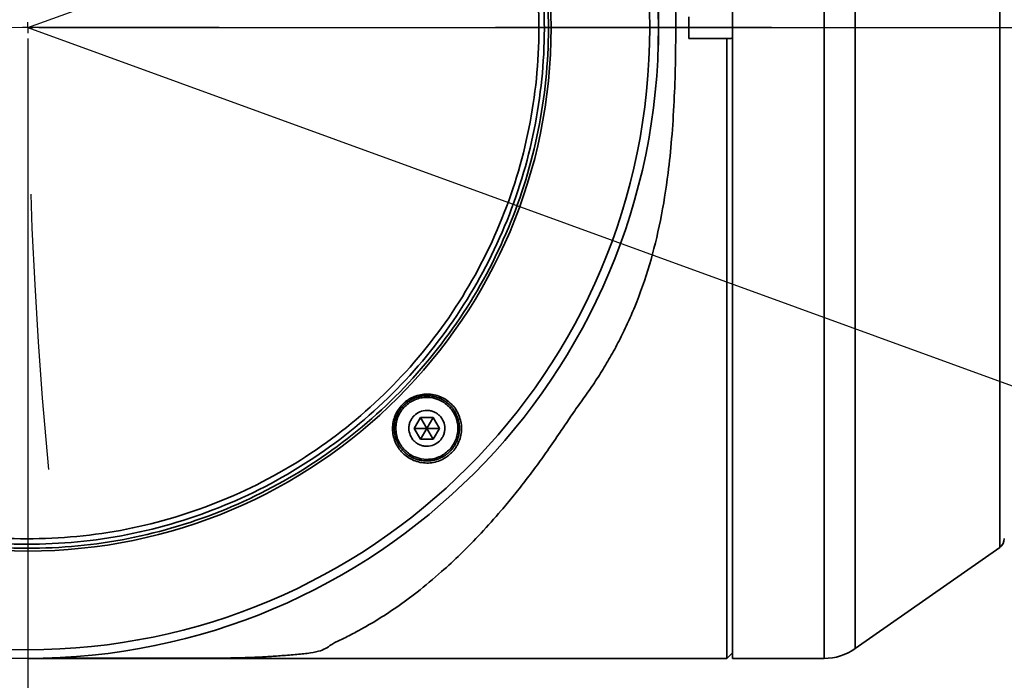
# Model space of a CAD drawing. Header units: millimetres. Extents: x 0 to 4200, y 0 to 2974.
# Tile 8 of 40: x 837 to 927, y 1748 to 1808. Entities that reach past the tile are written whole.
import ezdxf

# ---------------------------------------------------------------- set-up
doc = ezdxf.new("R2010")
doc.units = ezdxf.units.MM
doc.header["$LTSCALE"] = 10
doc.linetypes.add('CENTERX2', pattern=[20.32, 12.7, -2.54, 2.54, -2.54])
doc.layers.get('0').update_dxf_attribs({"lineweight": 18})
doc.layers.add('中心线层', color=6, linetype='CENTERX2', lineweight=25)
doc.layers.add('标注层', color=150, linetype='Continuous', lineweight=18)
doc.styles.add('SLDTEXTSTYLE1', font='txt')
doc.dimstyles.new('SLDDIMSTYLE0', dxfattribs={"dimtxt": 35, "dimasz": 40, "dimexe": 0, "dimexo": 0.0625, "dimgap": 8.75, "dimtad": 0, "dimtih": 1, "dimtoh": 1, "dimrnd": 1e-09, "dimzin": 12, "dimdsep": 46, "dimtxsty": 'SLDTEXTSTYLE1', "dimcen": 0, "dimdle": 80, "dimadec": 0, "dimazin": 3, "dimtfac": 1, "dimtdec": 3, "dimtofl": 0, "dimtmove": 0, "dimatfit": 3, "dimfxl": 1, "dimfrac": 2, "dimtolj": 1, "dimarcsym": 0})

# ---------------------------------------------------------------- blocks, each defined once
blk = doc.blocks.new('*X25')
at = {"layer": '标注层'}
blk.add_hatch(color=256, dxfattribs=at).paths.add_polyline_path([(1613.73, 2046.548), (1649.617, 2064.909), (1643.993, 2073.178)], flags=0)
for p, q in [((1613.73, 2046.548), (1751.485, 2140.236)), ((1751.485, 2140.236), (1861.288, 2140.236))]:
    blk.add_line(p, q, dxfattribs=at)
at = {"layer": '标注层', "char_height": 35, "attachment_point": 1, "style": 'SLDTEXTSTYLE1'}
for s, insert, width in [('%%C', (1761.485, 2185.353), 46.92737), ('850', (1800.184, 2185.353), 140.78212)]:
    blk.add_mtext(s, dxfattribs=dict(at, insert=insert, width=width))
blk = doc.blocks.new('*X27')
at = {"layer": '标注层'}
blk.add_hatch(color=256, dxfattribs=at).paths.add_polyline_path([(556.799, 2085.648), (531.914, 2117.362), (524.873, 2110.26)], flags=0)
for p, q in [((501.741, 2140.236), (391.938, 2140.236)), ((556.799, 2085.648), (501.741, 2140.236))]:
    blk.add_line(p, q, dxfattribs=at)
at = {"layer": '标注层', "char_height": 35, "attachment_point": 1, "style": 'SLDTEXTSTYLE1'}
for s, insert, width in [('%%C', (391.938, 2185.353), 46.92737), ('790', (430.637, 2185.353), 138.82682)]:
    blk.add_mtext(s, dxfattribs=dict(at, insert=insert, width=width))
blk = doc.blocks.new('SW_CENTERMARKSYMBOL_1')
at = {"layer": '中心线层', "color": 0}
blk.add_line((-1, 0), (-425.5, 0), dxfattribs=at)
blk = doc.blocks.new('SW_CENTERMARKSYMBOL_2')
at = {"layer": '中心线层', "color": 0}
for p, q in [((0, 0), (-0.5, 0)), ((0, 0), (0, 0.5)), ((0, 0), (0, -0.5)), ((0, 0), (0.5, 0)), ((1, 0), (395.5, 0)), ((0, -1), (0, -395.5))]:
    blk.add_line(p, q, dxfattribs=at)

msp = doc.modelspace()

# ---------------------------------------------------------------- linework, layer by layer
at = {"color": 7, "linetype": 'Continuous', "lineweight": 35}
for p, q in [((902.102, 1865.542), (902.102, 1807.542)), ((898.102, 1806.537), (898.102, 1808.547)), ((902.102, 1807.542), (902.102, 1749.542)), ((901.599, 1806.537), (898.102, 1806.537)), ((901.599, 1806.537), (901.599, 1749.542)), ((901.599, 1806.537), (901.791, 1806.537)), ((902.099, 1806.586), (902.099, 1750.042)), ((902.102, 1806.586), (902.099, 1806.586)), ((873.418, 1771.697), (872.841, 1770.697)), ((874.573, 1771.697), (873.418, 1771.697)), ((873.418, 1771.697), (873.996, 1770.697)), ((874.573, 1771.697), (873.996, 1770.697)), ((875.15, 1770.697), (874.573, 1771.697)), ((872.841, 1770.697), (873.418, 1769.697)), ((872.841, 1770.697), (873.996, 1770.697)), ((873.996, 1770.697), (873.418, 1769.697)), ((875.15, 1770.697), (873.996, 1770.697)), ((874.573, 1769.697), (873.996, 1770.697)), ((874.573, 1769.697), (875.15, 1770.697)), ((873.418, 1769.697), (874.573, 1769.697)), ((913.393, 1750.446), (926.676, 1759.744)), ((837.302, 1749.542), (901.599, 1749.542)), ((901.599, 1749.542), (902.099, 1750.042)), ((902.099, 1750.042), (902.102, 1750.042)), ((902.102, 1749.542), (910.526, 1749.542))]:
    msp.add_line(p, q, dxfattribs=at)
at = {"color": 8, "linetype": 'Continuous', "lineweight": 35}
for p, q in [((910.526, 1865.542), (910.526, 1807.542)), ((913.393, 1864.639), (913.393, 1750.446)), ((926.676, 1855.341), (926.676, 1807.542)), ((910.526, 1807.542), (910.526, 1749.542)), ((926.676, 1807.542), (926.676, 1759.744))]:
    msp.add_line(p, q, dxfattribs=at)
at = {"color": 7, "linetype": 'Continuous', "lineweight": 35}
for radius in [58, 57.196, 48.125]:
    msp.add_circle((837.302, 1807.542), radius, dxfattribs=at)
for centre, radius, start, end in [((926.102, 1760.563), 1, 304.99202, 360), ((910.526, 1754.542), 5, 270, 304.99202)]:
    msp.add_arc(centre, radius, start, end, dxfattribs=at)
for points, knots in [([(851.264, 1865.528), (851.386, 1865.528), (852.084, 1865.529), (853.361, 1865.526), (855.053, 1865.517), (856.65, 1865.493), (857.86, 1865.456), (858.786, 1865.414), (859.299, 1865.384), (859.668, 1865.36), (859.887, 1865.345), (860.205, 1865.322), (860.491, 1865.299), (860.705, 1865.282), (860.759, 1865.277), (860.772, 1865.276), (860.776, 1865.276), (860.777, 1865.276), (860.777, 1865.276), (860.777, 1865.276), (860.777, 1865.276), (860.786, 1865.341), (861.821, 1865.164), (862.577, 1865.142), (863.545, 1865.004), (864.557, 1864.781), (864.935, 1864.334), (866.261, 1863.761), (867.926, 1862.894), (870.123, 1861.617), (872.823, 1859.708), (875.533, 1857.461), (878.239, 1854.86), (880.39, 1852.498), (882.116, 1850.418), (883.378, 1848.802), (884.62, 1847.113), (885.854, 1845.355), (887.083, 1843.489), (888.415, 1841.629), (889.756, 1839.712), (890.98, 1837.673), (892.096, 1835.545), (893.175, 1833.14), (894.171, 1830.434), (895.03, 1827.422), (895.698, 1824.278), (896.244, 1820.721), (896.628, 1816.644), (896.85, 1812.135), (896.878, 1809.064), (896.892, 1807.542)], [0, 0, 0, 0, 0.286499, 1.648405, 3.006906, 4.359994, 5.723158, 6.367589, 7.080569, 7.276702, 7.503199, 7.760049, 8.269069, 8.396761, 8.428881, 8.437018, 8.439116, 8.439656, 8.439807, 8.439859, 8.439876, 8.439887, 9.326649, 10.249989, 11.129954, 12.472859, 14.670433, 16.869392, 19.148306, 23.270471, 27.404823, 32.064178, 36.097748, 40.303358, 42.488104, 44.58815, 46.581653, 48.766126, 50.869274, 52.974761, 55.097852, 57.221006, 59.359567, 61.463156, 64.10799, 66.764802, 69.360116, 72.072834, 75.539673, 79.191651, 82.780091, 82.780091, 82.780091, 82.780091]), ([(803.521, 1841.463), (805.742, 1843.674), (808.179, 1845.667), (813.397, 1849.137), (816.177, 1850.616), (821.971, 1853.002), (824.986, 1853.909), (831.134, 1855.119), (834.268, 1855.421), (840.535, 1855.408), (843.667, 1855.093), (849.811, 1853.858), (852.821, 1852.938), (858.606, 1850.528), (861.379, 1849.038), (866.583, 1845.546), (869.012, 1843.543), (873.434, 1839.103), (875.426, 1836.665), (878.897, 1831.448), (880.375, 1828.668), (882.761, 1822.874), (883.669, 1819.859), (884.879, 1813.71), (885.181, 1810.577), (885.168, 1804.31), (884.853, 1801.178), (883.618, 1795.034), (882.698, 1792.023), (880.288, 1786.239), (878.798, 1783.465), (875.305, 1778.262), (873.303, 1775.833), (871.083, 1773.622)], [0, 0, 0, 0, 9.395931, 9.395931, 18.791862, 18.791862, 28.187793, 28.187793, 37.583724, 37.583724, 46.979655, 46.979655, 56.375586, 56.375586, 65.771517, 65.771517, 75.167448, 75.167448, 84.563379, 84.563379, 93.95931, 93.95931, 103.355241, 103.355241, 112.751172, 112.751172, 122.147103, 122.147103, 131.543034, 131.543034, 140.938965, 140.938965, 150.334896, 150.334896, 150.334896, 150.334896]), ([(870.82, 1773.886), (873.023, 1776.079), (875.01, 1778.49), (878.475, 1783.653), (879.953, 1786.405), (882.345, 1792.144), (883.257, 1795.131), (884.483, 1801.227), (884.796, 1804.335), (884.809, 1810.553), (884.509, 1813.663), (883.308, 1819.763), (882.408, 1822.754), (880.04, 1828.504), (878.573, 1831.262), (875.13, 1836.439), (873.153, 1838.858), (868.766, 1843.263), (866.355, 1845.25), (861.192, 1848.715), (858.44, 1850.193), (852.701, 1852.585), (849.713, 1853.498), (843.618, 1854.723), (840.509, 1855.036), (834.292, 1855.049), (831.182, 1854.749), (825.081, 1853.549), (822.09, 1852.648), (816.341, 1850.281), (813.583, 1848.814), (808.406, 1845.37), (805.987, 1843.393), (803.784, 1841.199)], [0, 0, 0, 0, 9.32284, 9.32284, 18.64568, 18.64568, 27.96852, 27.96852, 37.29136, 37.29136, 46.6142, 46.6142, 55.937041, 55.937041, 65.259881, 65.259881, 74.582721, 74.582721, 83.905561, 83.905561, 93.228401, 93.228401, 102.551241, 102.551241, 111.874081, 111.874081, 121.196921, 121.196921, 130.519761, 130.519761, 139.842601, 139.842601, 149.165442, 149.165442, 149.165442, 149.165442]), ([(804.137, 1840.845), (806.317, 1843.016), (808.71, 1844.972), (813.833, 1848.379), (816.562, 1849.831), (822.25, 1852.173), (825.21, 1853.064), (831.247, 1854.252), (834.323, 1854.549), (840.476, 1854.536), (843.551, 1854.227), (849.583, 1853.014), (852.539, 1852.111), (858.218, 1849.744), (860.941, 1848.282), (866.049, 1844.853), (868.434, 1842.887), (872.776, 1838.528), (874.732, 1836.135), (878.139, 1831.012), (879.59, 1828.283), (881.933, 1822.594), (882.824, 1819.635), (884.012, 1813.598), (884.309, 1810.521), (884.296, 1804.369), (883.986, 1801.294), (882.774, 1795.262), (881.87, 1792.306), (879.504, 1786.627), (878.042, 1783.904), (874.613, 1778.796), (872.647, 1776.41), (870.467, 1774.24)], [0, 0, 0, 0, 9.224705, 9.224705, 18.44941, 18.44941, 27.674115, 27.674115, 36.89882, 36.89882, 46.123525, 46.123525, 55.34823, 55.34823, 64.572935, 64.572935, 73.79764, 73.79764, 83.022344, 83.022344, 92.247049, 92.247049, 101.471754, 101.471754, 110.696459, 110.696459, 119.921164, 119.921164, 129.145869, 129.145869, 138.370574, 138.370574, 147.595279, 147.595279, 147.595279, 147.595279]), ([(871.083, 1773.622), (868.863, 1771.411), (866.425, 1769.418), (861.208, 1765.948), (858.428, 1764.469), (852.634, 1762.083), (849.619, 1761.176), (843.47, 1759.966), (840.336, 1759.664), (834.07, 1759.677), (830.937, 1759.992), (824.794, 1761.227), (821.783, 1762.147), (815.999, 1764.557), (813.225, 1766.047), (808.022, 1769.539), (805.592, 1771.542), (801.17, 1775.982), (799.178, 1778.42), (795.708, 1783.637), (794.229, 1786.417), (791.843, 1792.211), (790.935, 1795.226), (789.726, 1801.374), (789.423, 1804.508), (789.436, 1810.775), (789.752, 1813.907), (790.987, 1820.051), (791.907, 1823.062), (794.317, 1828.846), (795.807, 1831.62), (799.299, 1836.823), (801.301, 1839.252), (803.521, 1841.463)], [0, 0, 0, 0, 9.395931, 9.395931, 18.791862, 18.791862, 28.187793, 28.187793, 37.583724, 37.583724, 46.979655, 46.979655, 56.375586, 56.375586, 65.771517, 65.771517, 75.167448, 75.167448, 84.563379, 84.563379, 93.95931, 93.95931, 103.355241, 103.355241, 112.751172, 112.751172, 122.147103, 122.147103, 131.543034, 131.543034, 140.938965, 140.938965, 150.334896, 150.334896, 150.334896, 150.334896]), ([(803.784, 1841.199), (801.581, 1839.006), (799.595, 1836.595), (796.13, 1831.432), (794.651, 1828.68), (792.26, 1822.941), (791.347, 1819.954), (790.121, 1813.858), (789.809, 1810.75), (789.796, 1804.532), (790.096, 1801.422), (791.296, 1795.322), (792.197, 1792.331), (794.564, 1786.581), (796.031, 1783.823), (799.475, 1778.646), (801.452, 1776.227), (805.839, 1771.822), (808.25, 1769.835), (813.412, 1766.37), (816.164, 1764.892), (821.904, 1762.5), (824.891, 1761.587), (830.987, 1760.362), (834.095, 1760.049), (840.313, 1760.036), (843.422, 1760.336), (849.523, 1761.536), (852.514, 1762.437), (858.264, 1764.804), (861.022, 1766.271), (866.199, 1769.715), (868.617, 1771.692), (870.82, 1773.886)], [0, 0, 0, 0, 9.32284, 9.32284, 18.64568, 18.64568, 27.96852, 27.96852, 37.29136, 37.29136, 46.6142, 46.6142, 55.937041, 55.937041, 65.259881, 65.259881, 74.582721, 74.582721, 83.905561, 83.905561, 93.228401, 93.228401, 102.551241, 102.551241, 111.874081, 111.874081, 121.196921, 121.196921, 130.519761, 130.519761, 139.842601, 139.842601, 149.165442, 149.165442, 149.165442, 149.165442]), ([(870.467, 1774.24), (868.288, 1772.069), (865.894, 1770.113), (860.772, 1766.706), (858.043, 1765.254), (852.354, 1762.912), (849.394, 1762.021), (843.358, 1760.833), (840.281, 1760.536), (834.129, 1760.549), (831.053, 1760.858), (825.022, 1762.071), (822.066, 1762.974), (816.387, 1765.341), (813.664, 1766.803), (808.556, 1770.232), (806.17, 1772.198), (801.829, 1776.557), (799.873, 1778.95), (796.466, 1784.073), (795.014, 1786.802), (792.672, 1792.491), (791.78, 1795.45), (790.593, 1801.487), (790.296, 1804.564), (790.309, 1810.716), (790.618, 1813.791), (791.831, 1819.823), (792.734, 1822.779), (795.1, 1828.458), (796.563, 1831.181), (799.992, 1836.289), (801.957, 1838.675), (804.137, 1840.845)], [0, 0, 0, 0, 9.224705, 9.224705, 18.44941, 18.44941, 27.674115, 27.674115, 36.89882, 36.89882, 46.123525, 46.123525, 55.34823, 55.34823, 64.572935, 64.572935, 73.79764, 73.79764, 83.022344, 83.022344, 92.247049, 92.247049, 101.471754, 101.471754, 110.696459, 110.696459, 119.921164, 119.921164, 129.145869, 129.145869, 138.370574, 138.370574, 147.595279, 147.595279, 147.595279, 147.595279]), ([(895.284, 1809.181), (895.287, 1809.048), (895.292, 1808.778), (895.298, 1808.372), (895.302, 1807.959), (895.303, 1807.682), (895.303, 1807.542)], [0, 0, 0, 0, 0.401533, 0.808459, 1.220877, 1.638883, 1.638883, 1.638883, 1.638883]), ([(896.892, 1807.542), (896.884, 1806.409), (896.868, 1804.148), (896.746, 1800.729), (896.536, 1797.394), (896.16, 1793.713), (895.537, 1789.819), (894.527, 1785.697), (893.427, 1782.568), (892.432, 1780.279), (891.679, 1778.734), (890.863, 1777.227), (889.985, 1775.765), (889.058, 1774.343), (888.056, 1772.994), (887.132, 1771.649), (886.157, 1770.188), (885.126, 1768.685), (884.044, 1767.181), (882.997, 1765.79), (881.931, 1764.443), (880.594, 1762.837), (878.979, 1761.03), (877.152, 1759.166), (875.181, 1757.341), (873.218, 1755.709), (871.21, 1754.225), (869.342, 1753.004), (867.712, 1752.083), (866.431, 1751.412), (865.351, 1750.938), (864.853, 1750.54), (864.281, 1750.241), (863.34, 1750.037), (862.058, 1749.901), (860.646, 1749.8), (859.39, 1749.701), (858.027, 1749.633), (856.566, 1749.59), (854.976, 1749.567), (853.292, 1749.559), (852.034, 1749.555), (851.349, 1749.557), (851.238, 1749.557)], [0, 0, 0, 0, 2.673018, 5.331849, 8.09508, 10.632397, 14.238472, 17.724622, 21.227916, 22.719061, 24.227097, 25.753715, 27.274608, 28.80501, 30.353209, 31.849138, 33.353806, 35.349841, 37.13671, 38.843526, 40.607657, 42.429138, 45.418098, 48.455942, 51.205241, 54.788474, 57.758836, 60.77016, 63.75971, 65.64491, 67.393043, 69.106156, 70.431743, 71.767308, 73.102854, 74.451628, 75.801376, 77.145714, 78.491993, 79.846389, 81.187165, 82.540818, 82.805676, 82.805676, 82.805676, 82.805676]), ([(895.303, 1807.542), (895.303, 1807.403), (895.302, 1807.126), (895.298, 1806.713), (895.292, 1806.307), (895.287, 1806.037), (895.284, 1805.904)], [0, 0, 0, 0, 0.418005, 0.830423, 1.23735, 1.638883, 1.638883, 1.638883, 1.638883]), ([(895.303, 1807.542), (895.304, 1807.542), (895.305, 1807.542), (895.307, 1807.542), (895.309, 1807.542), (895.311, 1807.542), (895.313, 1807.542), (895.318, 1807.542), (895.323, 1807.542), (895.329, 1807.542), (895.341, 1807.542), (895.354, 1807.542), (895.37, 1807.542), (895.401, 1807.542), (895.44, 1807.542), (895.485, 1807.542), (895.577, 1807.542), (895.697, 1807.542), (895.839, 1807.542), (895.857, 1807.542), (895.875, 1807.542), (895.893, 1807.542), (895.902, 1807.542), (895.912, 1807.542), (895.921, 1807.542), (895.93, 1807.542), (895.94, 1807.542), (895.949, 1807.542), (895.988, 1807.542), (896.027, 1807.542), (896.068, 1807.542), (896.149, 1807.542), (896.235, 1807.542), (896.325, 1807.542), (896.501, 1807.542), (896.692, 1807.542), (896.892, 1807.542)], [0, 0, 0, 0, 0.01559, 0.01559, 0.01559, 0.040712, 0.040712, 0.040712, 0.090957, 0.090957, 0.090957, 0.191446, 0.191446, 0.191446, 0.392424, 0.392424, 0.392424, 0.794381, 0.794381, 0.794381, 0.844626, 0.844626, 0.844626, 0.869748, 0.869748, 0.869748, 0.89487, 0.89487, 0.89487, 0.995359, 0.995359, 0.995359, 1.196338, 1.196338, 1.196338, 1.588762, 1.588762, 1.588762, 1.588762]), ([(902.099, 1806.586), (902.074, 1806.578), (902.024, 1806.563), (901.947, 1806.549), (901.869, 1806.539), (901.817, 1806.538), (901.791, 1806.537)], [0, 0, 0, 0, 0.0775318, 0.1554999, 0.2341499, 0.313723, 0.313723, 0.313723, 0.313723]), ([(873.996, 1773.547), (874.372, 1773.547), (874.746, 1773.471), (875.26, 1773.258), (875.426, 1773.169), (875.737, 1772.961), (875.88, 1772.843), (876.143, 1772.58), (876.263, 1772.433), (876.47, 1772.124), (876.557, 1771.96), (876.7, 1771.615), (876.755, 1771.434), (876.827, 1771.07), (876.846, 1770.884), (876.846, 1770.509), (876.827, 1770.324), (876.755, 1769.96), (876.7, 1769.778), (876.557, 1769.434), (876.47, 1769.27), (876.263, 1768.96), (876.143, 1768.814), (875.88, 1768.551), (875.737, 1768.433), (875.425, 1768.224), (875.26, 1768.136), (874.917, 1767.994), (874.738, 1767.939), (874.37, 1767.865), (874.184, 1767.847), (873.619, 1767.847), (873.245, 1767.923), (872.731, 1768.136), (872.565, 1768.225), (872.254, 1768.433), (872.111, 1768.551), (871.848, 1768.814), (871.728, 1768.961), (871.522, 1769.27), (871.434, 1769.434), (871.291, 1769.779), (871.236, 1769.96), (871.164, 1770.324), (871.146, 1770.51), (871.146, 1770.885), (871.164, 1771.07), (871.236, 1771.434), (871.291, 1771.615), (871.434, 1771.96), (871.521, 1772.124), (871.728, 1772.434), (871.848, 1772.58), (872.111, 1772.843), (872.254, 1772.961), (872.566, 1773.17), (872.731, 1773.258), (873.074, 1773.4), (873.254, 1773.455), (873.621, 1773.528), (873.808, 1773.547), (873.996, 1773.547)], [0, 0, 0, 0, 1.118567, 1.118567, 1.67785, 1.67785, 2.237134, 2.237134, 2.796417, 2.796417, 3.3557, 3.3557, 3.914984, 3.914984, 4.474267, 4.474267, 5.03355, 5.03355, 5.592834, 5.592834, 6.152117, 6.152117, 6.711401, 6.711401, 7.270684, 7.270684, 7.829967, 7.829967, 8.389251, 8.389251, 8.948534, 8.948534, 10.067101, 10.067101, 10.626384, 10.626384, 11.185668, 11.185668, 11.744951, 11.744951, 12.304234, 12.304234, 12.863518, 12.863518, 13.422801, 13.422801, 13.982084, 13.982084, 14.541368, 14.541368, 15.100651, 15.100651, 15.659935, 15.659935, 16.219218, 16.219218, 16.778501, 16.778501, 17.337785, 17.337785, 17.897068, 17.897068, 17.897068, 17.897068]), ([(871.777, 1772.925), (871.821, 1772.967), (871.907, 1773.05), (872.045, 1773.166), (872.189, 1773.273), (872.337, 1773.372), (872.492, 1773.462), (872.653, 1773.543), (872.953, 1773.675), (873.412, 1773.814), (874.034, 1773.869), (874.654, 1773.806), (875.246, 1773.622), (875.793, 1773.33), (876.269, 1772.936), (876.665, 1772.458), (876.957, 1771.911), (877.142, 1771.316), (877.205, 1770.693), (877.147, 1770.068), (876.995, 1769.565), (876.817, 1769.185), (876.655, 1768.915), (876.468, 1768.661), (876.324, 1768.509), (876.251, 1768.432)], [0, 0, 0, 0, 0.179732, 0.357783, 0.534864, 0.71169, 0.888979, 1.067442, 1.24777, 1.86709, 2.490616, 3.108338, 3.733225, 4.350529, 4.976136, 5.594934, 6.219734, 6.841264, 7.464542, 8.087571, 8.709711, 9.023722, 9.334815, 9.645725, 9.959175, 9.959175, 9.959175, 9.959175]), ([(871.879, 1772.823), (871.896, 1772.84), (871.914, 1772.858), (871.951, 1772.892), (871.969, 1772.909), (872.024, 1772.959), (872.062, 1772.991), (872.177, 1773.085), (872.256, 1773.143), (872.38, 1773.225), (872.422, 1773.251), (872.507, 1773.302), (872.55, 1773.326), (872.616, 1773.361), (872.638, 1773.372), (872.682, 1773.394), (872.705, 1773.405), (872.75, 1773.426), (872.773, 1773.436), (872.818, 1773.456), (872.841, 1773.466), (872.91, 1773.494), (872.956, 1773.511), (873.049, 1773.544), (873.096, 1773.559), (873.19, 1773.587), (873.237, 1773.6), (873.333, 1773.623), (873.381, 1773.634), (873.477, 1773.652), (873.526, 1773.66), (873.599, 1773.671), (873.624, 1773.674), (873.673, 1773.68), (873.698, 1773.682), (873.747, 1773.687), (873.772, 1773.689), (873.821, 1773.692), (873.845, 1773.693), (873.919, 1773.696), (873.968, 1773.697), (874.114, 1773.696), (874.212, 1773.691), (874.357, 1773.675), (874.406, 1773.669), (874.478, 1773.658), (874.503, 1773.654), (874.551, 1773.645), (874.575, 1773.641), (874.623, 1773.631), (874.647, 1773.625), (874.695, 1773.614), (874.719, 1773.609), (874.79, 1773.59), (874.837, 1773.577), (874.93, 1773.548), (874.976, 1773.533), (875.068, 1773.499), (875.113, 1773.482), (875.202, 1773.444), (875.246, 1773.424), (875.334, 1773.382), (875.377, 1773.36), (875.442, 1773.326), (875.463, 1773.314), (875.506, 1773.289), (875.527, 1773.277), (875.569, 1773.252), (875.589, 1773.239), (875.631, 1773.212), (875.651, 1773.199), (875.712, 1773.158), (875.751, 1773.13), (875.829, 1773.072), (875.867, 1773.042), (875.979, 1772.95), (876.051, 1772.885), (876.154, 1772.782), (876.187, 1772.746), (876.236, 1772.692), (876.252, 1772.674), (876.284, 1772.637), (876.3, 1772.618), (876.331, 1772.58), (876.346, 1772.561), (876.376, 1772.523), (876.391, 1772.503), (876.435, 1772.444), (876.463, 1772.405), (876.544, 1772.283), (876.594, 1772.2), (876.662, 1772.072), (876.684, 1772.029), (876.726, 1771.941), (876.746, 1771.897), (876.774, 1771.829), (876.783, 1771.806), (876.801, 1771.761), (876.809, 1771.738), (876.826, 1771.691), (876.834, 1771.668), (876.85, 1771.621), (876.857, 1771.598), (876.879, 1771.528), (876.892, 1771.481), (876.916, 1771.386), (876.927, 1771.339), (876.956, 1771.195), (876.97, 1771.099), (876.985, 1770.953), (876.989, 1770.904), (876.993, 1770.831), (876.994, 1770.806), (876.995, 1770.757), (876.996, 1770.732), (876.996, 1770.683), (876.996, 1770.658), (876.994, 1770.608), (876.994, 1770.584), (876.991, 1770.534), (876.99, 1770.51), (876.986, 1770.461), (876.984, 1770.436), (876.977, 1770.363), (876.972, 1770.314), (876.957, 1770.217), (876.949, 1770.169), (876.93, 1770.073), (876.92, 1770.025), (876.896, 1769.929), (876.883, 1769.882), (876.862, 1769.811), (876.854, 1769.787), (876.839, 1769.74), (876.831, 1769.716), (876.814, 1769.669), (876.806, 1769.646), (876.788, 1769.6), (876.779, 1769.577), (876.75, 1769.508), (876.73, 1769.462), (876.688, 1769.373), (876.666, 1769.329), (876.597, 1769.199), (876.546, 1769.114), (876.436, 1768.95), (876.377, 1768.87), (876.25, 1768.715), (876.183, 1768.641), (876.113, 1768.571)], [0, 0, 0, 0, 0.073629, 0.073629, 0.147259, 0.147259, 0.294518, 0.294518, 0.589036, 0.589036, 0.736295, 0.736295, 0.883554, 0.883554, 0.957183, 0.957183, 1.030813, 1.030813, 1.104442, 1.104442, 1.178072, 1.178072, 1.325331, 1.325331, 1.47259, 1.47259, 1.619849, 1.619849, 1.767108, 1.767108, 1.914367, 1.914367, 1.987996, 1.987996, 2.061626, 2.061626, 2.135255, 2.135255, 2.208885, 2.208885, 2.356144, 2.356144, 2.650662, 2.650662, 2.797921, 2.797921, 2.87155, 2.87155, 2.94518, 2.94518, 3.018809, 3.018809, 3.092439, 3.092439, 3.239698, 3.239698, 3.386957, 3.386957, 3.534216, 3.534216, 3.681475, 3.681475, 3.828734, 3.828734, 3.902363, 3.902363, 3.975993, 3.975993, 4.049622, 4.049622, 4.123252, 4.123252, 4.270511, 4.270511, 4.41777, 4.41777, 4.712288, 4.712288, 4.859547, 4.859547, 4.933176, 4.933176, 5.006806, 5.006806, 5.080435, 5.080435, 5.154065, 5.154065, 5.301324, 5.301324, 5.595842, 5.595842, 5.743101, 5.743101, 5.89036, 5.89036, 5.963989, 5.963989, 6.037619, 6.037619, 6.111248, 6.111248, 6.184878, 6.184878, 6.332136, 6.332136, 6.479395, 6.479395, 6.773913, 6.773913, 6.921172, 6.921172, 6.994802, 6.994802, 7.068431, 7.068431, 7.142061, 7.142061, 7.21569, 7.21569, 7.28932, 7.28932, 7.362949, 7.362949, 7.510208, 7.510208, 7.657467, 7.657467, 7.804726, 7.804726, 7.951985, 7.951985, 8.025615, 8.025615, 8.099244, 8.099244, 8.172874, 8.172874, 8.246503, 8.246503, 8.393762, 8.393762, 8.541021, 8.541021, 8.835539, 8.835539, 9.130057, 9.130057, 9.424416, 9.424416, 9.424416, 9.424416]), ([(876.251, 1768.432), (876.207, 1768.39), (876.121, 1768.307), (875.983, 1768.191), (875.839, 1768.084), (875.69, 1767.985), (875.535, 1767.895), (875.375, 1767.813), (875.074, 1767.681), (874.614, 1767.543), (873.99, 1767.488), (873.369, 1767.552), (872.775, 1767.738), (872.229, 1768.031), (871.752, 1768.428), (871.359, 1768.905), (871.068, 1769.453), (870.885, 1770.046), (870.824, 1770.667), (870.881, 1771.29), (871.033, 1771.792), (871.211, 1772.17), (871.373, 1772.44), (871.559, 1772.695), (871.705, 1772.848), (871.777, 1772.925)], [0, 0, 0, 0, 0.179294, 0.357398, 0.534809, 0.712034, 0.889581, 1.067958, 1.247667, 1.868549, 2.490512, 3.1125, 3.733054, 4.356948, 4.975859, 5.601283, 6.219367, 6.845206, 7.46414, 8.088777, 8.709382, 9.020628, 9.331519, 9.645145, 9.958679, 9.958679, 9.958679, 9.958679]), ([(876.112, 1768.571), (876.077, 1768.536), (876.041, 1768.502), (875.986, 1768.452), (875.967, 1768.435), (875.929, 1768.403), (875.91, 1768.387), (875.871, 1768.355), (875.851, 1768.34), (875.812, 1768.309), (875.792, 1768.294), (875.732, 1768.25), (875.691, 1768.222), (875.568, 1768.14), (875.483, 1768.09), (875.352, 1768.021), (875.308, 1767.999), (875.218, 1767.957), (875.173, 1767.937), (875.104, 1767.909), (875.081, 1767.9), (875.034, 1767.882), (875.011, 1767.874), (874.964, 1767.857), (874.94, 1767.849), (874.893, 1767.834), (874.869, 1767.827), (874.798, 1767.806), (874.751, 1767.793), (874.655, 1767.77), (874.607, 1767.76), (874.511, 1767.741), (874.462, 1767.733), (874.365, 1767.719), (874.316, 1767.714), (874.243, 1767.707), (874.218, 1767.705), (874.169, 1767.702), (874.145, 1767.701), (874.095, 1767.699), (874.07, 1767.698), (874.021, 1767.697), (873.996, 1767.697), (873.922, 1767.697), (873.873, 1767.699), (873.775, 1767.705), (873.726, 1767.709), (873.58, 1767.724), (873.484, 1767.739), (873.341, 1767.769), (873.293, 1767.78), (873.198, 1767.804), (873.151, 1767.818), (873.092, 1767.836), (873.081, 1767.84), (873.057, 1767.848), (873.045, 1767.851), (873.01, 1767.863), (872.987, 1767.871), (872.941, 1767.888), (872.918, 1767.897), (872.873, 1767.915), (872.85, 1767.924), (872.783, 1767.953), (872.739, 1767.973), (872.651, 1768.015), (872.608, 1768.037), (872.523, 1768.083), (872.481, 1768.107), (872.398, 1768.158), (872.357, 1768.184), (872.296, 1768.225), (872.276, 1768.239), (872.236, 1768.267), (872.217, 1768.281), (872.177, 1768.311), (872.158, 1768.326), (872.119, 1768.356), (872.1, 1768.371), (872.063, 1768.402), (872.044, 1768.418), (872.008, 1768.45), (871.989, 1768.466), (871.936, 1768.516), (871.901, 1768.549), (871.798, 1768.652), (871.734, 1768.724), (871.642, 1768.837), (871.612, 1768.875), (871.568, 1768.934), (871.554, 1768.953), (871.526, 1768.993), (871.512, 1769.014), (871.485, 1769.054), (871.472, 1769.075), (871.446, 1769.116), (871.433, 1769.137), (871.408, 1769.179), (871.396, 1769.2), (871.372, 1769.243), (871.36, 1769.264), (871.326, 1769.328), (871.304, 1769.372), (871.263, 1769.459), (871.243, 1769.503), (871.206, 1769.593), (871.188, 1769.638), (871.155, 1769.73), (871.14, 1769.776), (871.112, 1769.869), (871.099, 1769.916), (871.084, 1769.976), (871.081, 1769.988), (871.075, 1770.012), (871.072, 1770.024), (871.064, 1770.06), (871.059, 1770.084), (871.049, 1770.132), (871.045, 1770.156), (871.036, 1770.204), (871.032, 1770.228), (871.022, 1770.301), (871.016, 1770.349), (871.001, 1770.495), (870.996, 1770.592), (870.996, 1770.738), (870.997, 1770.787), (871.001, 1770.885), (871.005, 1770.935), (871.012, 1771.008), (871.014, 1771.033), (871.02, 1771.082), (871.024, 1771.107), (871.031, 1771.156), (871.035, 1771.18), (871.043, 1771.229), (871.048, 1771.253), (871.062, 1771.325), (871.072, 1771.373), (871.096, 1771.468), (871.109, 1771.516), (871.137, 1771.61), (871.153, 1771.656), (871.186, 1771.749), (871.203, 1771.795), (871.241, 1771.886), (871.261, 1771.932), (871.288, 1771.988), (871.293, 1771.999), (871.304, 1772.022), (871.309, 1772.033), (871.326, 1772.066), (871.338, 1772.088), (871.361, 1772.132), (871.373, 1772.154), (871.398, 1772.197), (871.41, 1772.218), (871.448, 1772.282), (871.475, 1772.324), (871.557, 1772.447), (871.616, 1772.526), (871.71, 1772.64), (871.742, 1772.678), (871.792, 1772.733), (871.809, 1772.751), (871.844, 1772.787), (871.861, 1772.805), (871.879, 1772.823)], [0, 0, 0, 0, 0.147255, 0.147255, 0.220883, 0.220883, 0.29451, 0.29451, 0.368138, 0.368138, 0.441765, 0.441765, 0.589021, 0.589021, 0.883531, 0.883531, 1.030786, 1.030786, 1.178041, 1.178041, 1.251669, 1.251669, 1.325296, 1.325296, 1.398924, 1.398924, 1.472552, 1.472552, 1.619807, 1.619807, 1.767062, 1.767062, 1.914317, 1.914317, 2.061572, 2.061572, 2.1352, 2.1352, 2.208827, 2.208827, 2.282455, 2.282455, 2.356083, 2.356083, 2.503338, 2.503338, 2.650593, 2.650593, 2.945103, 2.945103, 3.092358, 3.092358, 3.239614, 3.239614, 3.276427, 3.276427, 3.313241, 3.313241, 3.386869, 3.386869, 3.460496, 3.460496, 3.534124, 3.534124, 3.681379, 3.681379, 3.828634, 3.828634, 3.975889, 3.975889, 4.123144, 4.123144, 4.196772, 4.196772, 4.2704, 4.2704, 4.344027, 4.344027, 4.417655, 4.417655, 4.491282, 4.491282, 4.56491, 4.56491, 4.712165, 4.712165, 5.006675, 5.006675, 5.153931, 5.153931, 5.227558, 5.227558, 5.301186, 5.301186, 5.374813, 5.374813, 5.448441, 5.448441, 5.522069, 5.522069, 5.595696, 5.595696, 5.742951, 5.742951, 5.890206, 5.890206, 6.037462, 6.037462, 6.184717, 6.184717, 6.331972, 6.331972, 6.368786, 6.368786, 6.405599, 6.405599, 6.479227, 6.479227, 6.552855, 6.552855, 6.626482, 6.626482, 6.773737, 6.773737, 7.068248, 7.068248, 7.215503, 7.215503, 7.362758, 7.362758, 7.436386, 7.436386, 7.510013, 7.510013, 7.583641, 7.583641, 7.657268, 7.657268, 7.804524, 7.804524, 7.951779, 7.951779, 8.099034, 8.099034, 8.246289, 8.246289, 8.393544, 8.393544, 8.430358, 8.430358, 8.467172, 8.467172, 8.540799, 8.540799, 8.614427, 8.614427, 8.688054, 8.688054, 8.83531, 8.83531, 9.12982, 9.12982, 9.277075, 9.277075, 9.350703, 9.350703, 9.42433, 9.42433, 9.42433, 9.42433]), ([(873.996, 1772.347), (874.105, 1772.347), (874.212, 1772.336), (874.423, 1772.294), (874.527, 1772.263), (874.727, 1772.18), (874.822, 1772.129), (875.001, 1772.009), (875.086, 1771.94), (875.315, 1771.711), (875.438, 1771.527), (875.602, 1771.13), (875.646, 1770.913), (875.646, 1770.59), (875.635, 1770.481), (875.593, 1770.27), (875.562, 1770.167), (875.479, 1769.967), (875.428, 1769.87), (875.308, 1769.691), (875.24, 1769.608), (875.009, 1769.377), (874.828, 1769.256), (874.428, 1769.09), (874.214, 1769.047), (873.887, 1769.047), (873.78, 1769.058), (873.569, 1769.1), (873.464, 1769.131), (873.264, 1769.214), (873.169, 1769.265), (872.99, 1769.384), (872.905, 1769.454), (872.677, 1769.682), (872.554, 1769.867), (872.389, 1770.264), (872.346, 1770.481), (872.346, 1770.803), (872.356, 1770.913), (872.398, 1771.124), (872.429, 1771.227), (872.512, 1771.427), (872.564, 1771.524), (872.683, 1771.702), (872.751, 1771.786), (872.982, 1772.017), (873.164, 1772.138), (873.563, 1772.304), (873.778, 1772.347), (873.996, 1772.347)], [0, 0, 0, 0, 0.323647, 0.323647, 0.647294, 0.647294, 0.970941, 0.970941, 1.294588, 1.294588, 1.941882, 1.941882, 2.589176, 2.589176, 2.912823, 2.912823, 3.23647, 3.23647, 3.560117, 3.560117, 3.883764, 3.883764, 4.531058, 4.531058, 5.178352, 5.178352, 5.501999, 5.501999, 5.825645, 5.825645, 6.149292, 6.149292, 6.472939, 6.472939, 7.120233, 7.120233, 7.767527, 7.767527, 8.091174, 8.091174, 8.414821, 8.414821, 8.738468, 8.738468, 9.062115, 9.062115, 9.709409, 9.709409, 10.356703, 10.356703, 10.356703, 10.356703]), ([(838.698, 1749.559), (839.125, 1749.558), (840.161, 1749.558), (842.237, 1749.558), (844.861, 1749.557), (847.846, 1749.557), (850.113, 1749.557), (851.238, 1749.556)], [0, 0, 0, 0, 1.874128, 4.547657, 7.223884, 9.901453, 12.539506, 12.539506, 12.539506, 12.539506])]:
    msp.add_open_spline(points, degree=3, knots=knots, dxfattribs=at)
at = {"layer": '中心线层', "linetype": 'CENTERX2'}
for q in [(1208.481, 1942.64), (1208.481, 1672.445)]:
    msp.add_line((837.302, 1807.542), q, dxfattribs=at)
at = {"layer": '中心线层', "linetype": 'CENTERX2', "lineweight": 18}
msp.add_line((1684.766, 1807.542), (391.509, 1807.542), dxfattribs=at)
at = {"layer": '中心线层', "linetype": 'CENTERX2'}
for centre, radius, start, end in [((1262.302, 1807.542), 425, 275, 265), ((837.302, 1807.542), 395, 20, 340)]:
    msp.add_arc(centre, radius, start, end, dxfattribs=at)

# ---------------------------------------------------------------- block references
at = {"layer": '中心线层'}
for name, p in [('SW_CENTERMARKSYMBOL_1', (1262.302, 1807.542)), ('SW_CENTERMARKSYMBOL_2', (837.302, 1807.542))]:
    msp.add_blockref(name, p, dxfattribs=at)

# ---------------------------------------------------------------- dimensions: what is measured, and where the dimension line sits
at = {"layer": '标注层'}
for p1, p2, picture, middle in [((1117.806, 1529.437), (556.799, 2085.648), '*X27', (478.305, 2163.472)), ((910.875, 1568.537), (1613.73, 2046.548), '*X25', (1785.65, 2163.472))]:
    dim = msp.add_diameter_dim_2p(p1=p1, p2=p2, dimstyle='SLDDIMSTYLE0', override={"dimpost": '%%C<>', "dimsah": 1, "dimtzin": 12}, dxfattribs=at)
    dim.commit()
    dim.dimension.update_dxf_attribs({"geometry": picture, "text_midpoint": middle, "dimtype": 163})

doc.saveas('drawing.dxf')
